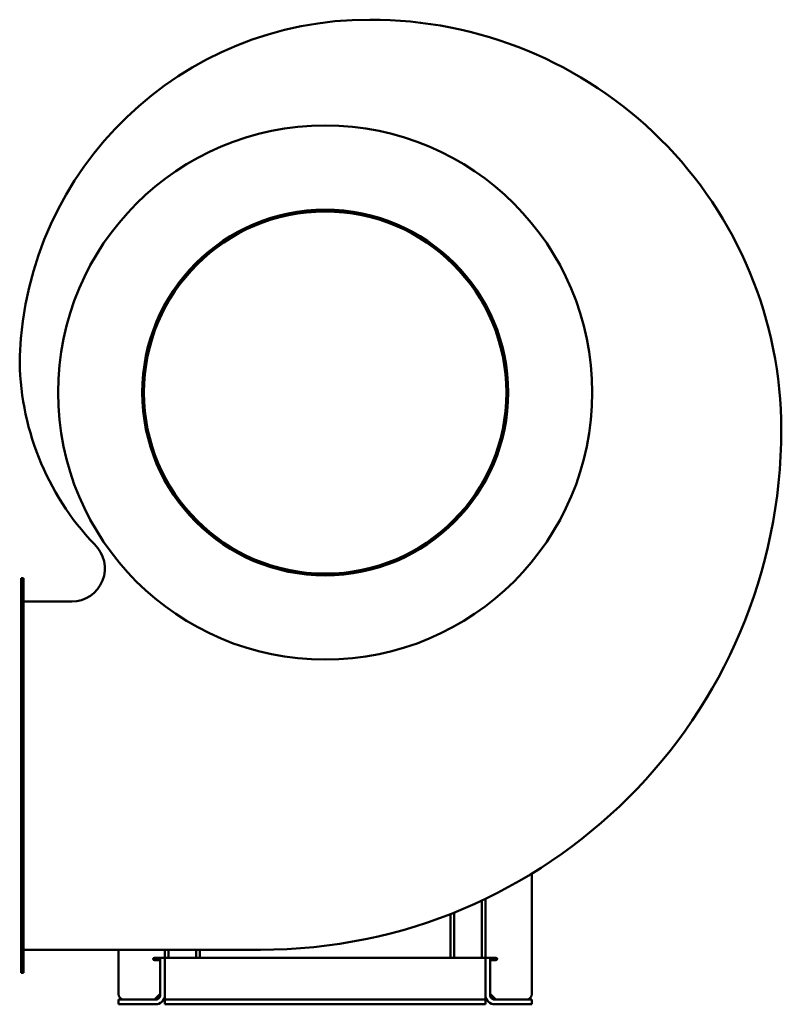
# Model space of a CAD drawing. Header units: millimetres. Extents: x 1581 to 2237, y 926 to 1774.
import ezdxf

# ---------------------------------------------------------------- set-up
doc = ezdxf.new("R2010")
doc.units = ezdxf.units.MM
doc.header["$LTSCALE"] = 9.090909
doc.layers.add('Widoczne (ISO)', color=7, linetype='Continuous', lineweight=50)

msp = doc.modelspace()

# ---------------------------------------------------------------- linework, layer by layer
at = {"layer": 'Widoczne (ISO)'}
for p, q in [((1582.5, 1292.9), (1582.5, 952.9)), ((1584.5, 1292.9), (1582.5, 1292.9)), ((1582.5, 1292.9), (1584.5, 1292.9)), ((1582.5, 1292.9), (1582.5, 1292.9)), ((1584.5, 952.9), (1584.5, 1292.9)), ((1584.5, 1292.9), (1584.5, 1292.9)), ((1844.24, 1296.9), (1844.24, 1295.4)), ((1844.27, 1296.9), (1844.27, 1295.4)), ((1586.5, 1272.9), (1584.5, 1272.9)), ((1586.5, 1272.9), (1626.04, 1272.9)), ((2022.24, 934.9), (2022.24, 1038.62)), ((1979.24, 965.9), (1979.24, 1015.47)), ((1982.24, 1016.9), (1982.24, 965.9)), ((1952.24, 965.9), (1952.24, 1003.85)), ((1955.24, 965.9), (1955.24, 1005.04)), ((1584.5, 972.9), (1586.5, 972.9)), ((1788.54, 972.9), (1586.5, 972.9)), ((1666.24, 934.9), (1666.24, 972.9)), ((1706.24, 965.9), (1706.24, 972.9)), ((1709.24, 972.9), (1709.24, 965.9)), ((1733.24, 972.9), (1733.24, 965.9)), ((1736.24, 972.9), (1736.24, 965.9)), ((1697.24, 965.9), (1698.24, 965.9)), ((1702.24, 963.9), (1697.24, 963.9)), ((1702.24, 965.9), (1698.24, 965.9)), ((1706.24, 965.9), (1702.24, 965.9)), ((1702.24, 964.14), (1702.24, 965.9)), ((1702.24, 934.49), (1702.24, 964.14)), ((1706.24, 965.9), (1982.24, 965.9)), ((1706.24, 965.9), (1706.24, 964.14)), ((1706.24, 964.14), (1706.24, 934.49)), ((1982.24, 964.14), (1982.24, 965.9)), ((1986.24, 965.9), (1982.24, 965.9)), ((1982.24, 934.49), (1982.24, 964.14)), ((1986.24, 965.9), (1986.24, 964.14)), ((1986.24, 965.9), (1990.24, 965.9)), ((1986.24, 964.14), (1986.24, 934.49)), ((1986.24, 963.9), (1991.24, 963.9)), ((1991.24, 965.9), (1990.24, 965.9)), ((1584.5, 952.9), (1582.5, 952.9)), ((1702.24, 934.9), (1697.24, 929.9)), ((1702.24, 933.9), (1702.24, 934.49)), ((1706.24, 934.49), (1706.24, 933.9)), ((1706.24, 933.9), (1706.24, 929.9)), ((1982.24, 933.9), (1982.24, 934.49)), ((1982.24, 933.9), (1982.24, 929.9)), ((1986.24, 934.9), (1991.24, 929.9)), ((1986.24, 934.49), (1986.24, 933.9)), ((1666.24, 929.9), (1672.24, 929.9)), ((1666.24, 929.9), (1666.24, 925.9)), ((1672.24, 925.9), (1666.24, 925.9)), ((1698.24, 929.9), (1672.24, 929.9)), ((1698.24, 925.9), (1672.24, 925.9)), ((1706.24, 929.9), (1706.24, 925.9)), ((1706.24, 929.9), (1982.24, 929.9)), ((1706.24, 925.9), (1982.24, 925.9)), ((1982.24, 925.9), (1982.24, 929.9)), ((2016.24, 929.9), (1990.24, 929.9)), ((2016.24, 925.9), (1990.24, 925.9)), ((2016.24, 929.9), (2022.24, 929.9)), ((2022.24, 925.9), (2016.24, 925.9)), ((2022.24, 925.9), (2022.24, 929.9))]:
    msp.add_line(p, q, dxfattribs=at)
msp.add_circle((1844.24, 1452.9), 230, dxfattribs=at)
for centre, radius, start, end in [((1881.84, 1473.3), 300.8, 89.83546, 177.8855), ((1883.64, 1420.8), 353.3, 0.03813, 90.15182), ((1844.24, 1452.9), 157.5, 270.01, 270), ((1844.24, 1452.9), 156, 270.01, 270), ((1814.24, 1482.9), 233, 179.63151, 223.61269), ((1788.54, 1421.3), 448.4, 270, 359.96615), ((1626.04, 1301.4), 28.5, 270, 46.81669), ((1697.24, 964.9), 1, 90, 270), ((1991.24, 964.9), 1, 270, 90), ((1671.24, 934.9), 5, 180, 270), ((1698.24, 933.9), 4, 270, 348.04714), ((1698.24, 933.9), 8, 270, 354.05617), ((1990.24, 933.9), 8, 185.94383, 270), ((1990.24, 933.9), 4, 191.95286, 270), ((2017.24, 934.9), 5, 270, 0)]:
    msp.add_arc(centre, radius, start, end, dxfattribs=at)
for points, knots in [([(1702.24, 933.9), (1702.24, 933.88), (1702.24, 933.86), (1702.24, 933.59), (1702.21, 933.32), (1702.15, 933.07)], [-0.40511769, -0.40511769, -0.40511769, -0.40511769, -0.39832626, -0.39832626, -0.32236113, -0.32236113, -0.32236113, -0.32236113]), ([(1706.2, 933.07), (1706.22, 933.32), (1706.24, 933.59), (1706.24, 933.86), (1706.24, 933.88), (1706.24, 933.9)], [0.30542285, 0.30542285, 0.30542285, 0.30542285, 0.38091484, 0.38091484, 0.38746791, 0.38746791, 0.38746791, 0.38746791]), ([(1982.24, 933.9), (1982.24, 933.88), (1982.24, 933.86), (1982.24, 933.59), (1982.26, 933.32), (1982.28, 933.07)], [0.21979742, 0.21979742, 0.21979742, 0.21979742, 0.22635049, 0.22635049, 0.30184248, 0.30184248, 0.30184248, 0.30184248]), ([(1986.33, 933.07), (1986.28, 933.32), (1986.25, 933.59), (1986.24, 933.86), (1986.24, 933.88), (1986.24, 933.9)], [-0.30337332, -0.30337332, -0.30337332, -0.30337332, -0.22740819, -0.22740819, -0.22061675, -0.22061675, -0.22061675, -0.22061675])]:
    msp.add_open_spline(points, degree=3, knots=knots, dxfattribs=at)

doc.saveas('drawing.dxf')
